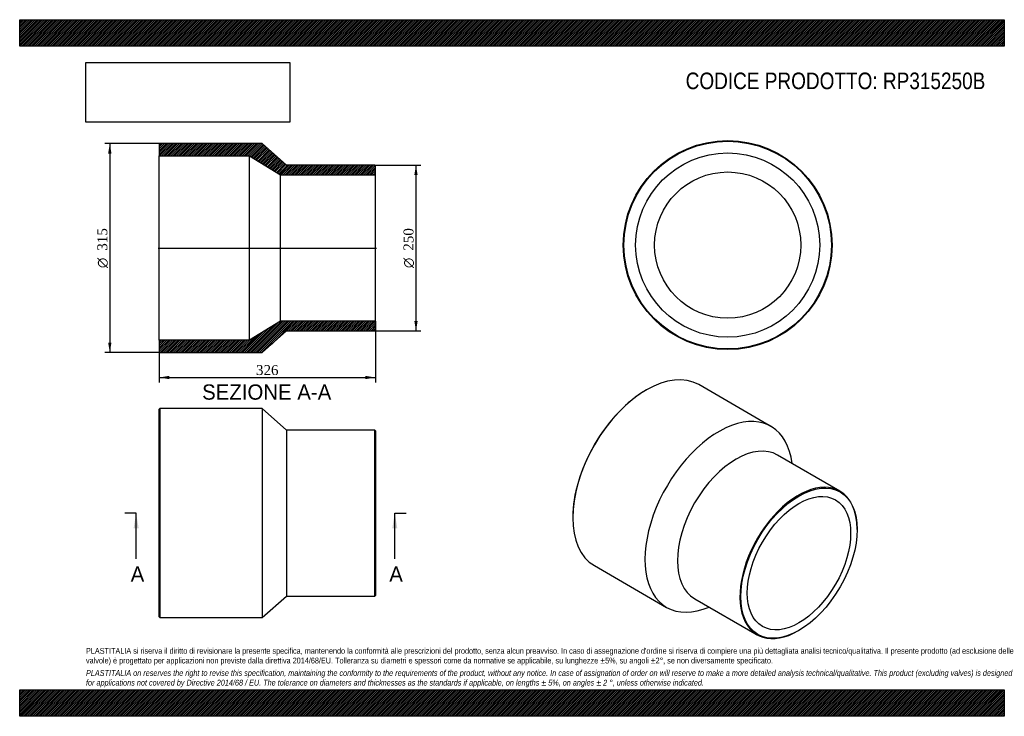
# Model space of a CAD drawing. Header units: millimetres. Extents: x 0 to 1485, y 0 to 1050.
import ezdxf
from ezdxf.enums import TextEntityAlignment as Align
from ezdxf.lldxf.tags import DXFTag

# ---------------------------------------------------------------- set-up
doc = ezdxf.new("R2010")
doc.units = ezdxf.units.MM
doc.header["$LTSCALE"] = 5
for name, color, linetype in [('Default', 7, 'Continuous'), ('DV4_Default', 7, 'Continuous'), ('RP315250B', 7, 'Continuous')]:
    doc.layers.add(name, color=color, linetype=linetype)
doc.styles.add('SEACAD_Solid_Edge_ANSI', font='seans.ttf')
doc.styles.add('SEACAD_Solid_Edge_ANSI1_Symbols', font='semeca1.ttf')
doc.styles.add('SEACAD_Times_New_Roman', font='times.ttf')
tags = doc.linetypes.add('CENTER2', pattern=[28.575, 19.05, -3.175, 3.175, -3.175]).pattern_tags.tags
tags[10:11] = [DXFTag(74, 4), DXFTag(75, 0), DXFTag(340, '0'), DXFTag(46, 0.0), DXFTag(50, 0.0), DXFTag(44, 0.0), DXFTag(45, 0.0)]
tags[8:9] = [DXFTag(74, 4), DXFTag(75, 0), DXFTag(340, '0'), DXFTag(46, 0.0), DXFTag(50, 0.0), DXFTag(44, 0.0), DXFTag(45, 0.0)]
tags[6:7] = [DXFTag(74, 4), DXFTag(75, 0), DXFTag(340, '0'), DXFTag(46, 0.0), DXFTag(50, 0.0), DXFTag(44, 0.0), DXFTag(45, 0.0)]
tags[4:5] = [DXFTag(74, 4), DXFTag(75, 0), DXFTag(340, '0'), DXFTag(46, 0.0), DXFTag(50, 0.0), DXFTag(44, 0.0), DXFTag(45, 0.0)]
doc.dimstyles.new('ANSImm', dxfattribs={"dimtxt": 15, "dimasz": 15, "dimexe": 7.5, "dimexo": 0, "dimgap": 3.75, "dimtad": 1, "dimdsep": 46, "dimtxsty": 'SEACAD_Times_New_Roman', "dimblk1": '_SE_FILLED', "dimblk2": '_SE_FILLED', "dimsah": 1, "dimcen": 7.5, "dimazin": 0, "dimtfac": 0.85, "dimtdec": 3, "dimtofl": 0, "dimtmove": 0, "dimatfit": 3, "dimfxl": 1, "dimarcsym": 0})
picture_1 = doc.add_image_def('image1.jpg', size_in_pixel=(4302, 1260))

# ---------------------------------------------------------------- blocks, each defined once
blk = doc.blocks.new('SE')
at = {"layer": 'RP315250B', "color": 7, "linetype": 'Continuous'}
for p, q in [((211.5, 463.8), (210.5, 462.8)), ((210.5, 149.8), (210.5, 462.8)), ((211.5, 463.8), (211.5, 148.8)), ((365.5, 463.8), (211.5, 463.8)), ((365.5, 463.8), (365.5, 148.8)), ((402.5, 431.3), (365.5, 463.8)), ((402.5, 431.3), (402.5, 181.3)), ((535.5, 431.3), (402.5, 431.3)), ((535.5, 181.3), (535.5, 431.3)), ((536.5, 430.3), (535.5, 431.3)), ((536.5, 430.3), (536.5, 182.3)), ((365.5, 148.8), (402.5, 181.3)), ((402.5, 181.3), (535.5, 181.3)), ((535.5, 181.3), (536.5, 182.3)), ((210.5, 149.8), (211.5, 148.8)), ((211.5, 148.8), (365.5, 148.8))]:
    blk.add_line(p, q, dxfattribs=at)
blk = doc.blocks.new('SE1')
at = {"layer": 'RP315250B', "color": 7, "linetype": 'Continuous'}
for p, q in [((945.5, 492.1), (944.8, 491.7)), ((1133.1, 437), (1024.2, 499.9)), ((1237.1, 339.4), (1143, 393.7)), ((834.1, 300), (834.1, 299.2)), ((1263, 281.4), (1263, 282.2)), ((866.7, 227.1), (975.6, 164.2)), ((1018, 177.2), (1112.1, 122.9)), ((1174.6, 129.1), (1175.3, 129.5))]:
    blk.add_line(p, q, dxfattribs=at)
for centre, major_axis, start_param, end_param in [((945.5, 363.5), (-78.8, -136.4), 3.141593, 6.283185), ((944.8, 363.9), (78.3, 135.5), 0.785398, 2.356195), ((1054.4, 300.6), (-78.8, -136.4), 2.487583, 6.283185), ((1080.5, 285.5), (-62.5, -108.3), 3.141593, 6.283185), ((1174.6, 231.2), (62.5, 108.3), 0, 3.926991), ((1174.6, 231.2), (62.5, 108.3), 5.497787, 6.283185), ((1054.4, 300.6), (-78.8, -136.4), 0, 0.65401)]:
    blk.add_ellipse(centre, major_axis=major_axis, ratio=0.57735, start_param=start_param, end_param=end_param, dxfattribs=at)
for major_axis in [(-62, -107.4), (-55.1, -95.4)]:
    blk.add_ellipse((1175.3, 230.8), major_axis=major_axis, ratio=0.57735, dxfattribs=at)
blk = doc.blocks.new('SE2')
at = {"layer": 'RP315250B', "color": 7, "linetype": 'Continuous'}
for radius in [157.5, 156.5, 138.8, 110.2]:
    blk.add_circle((1067.8, 710.3), radius, dxfattribs=at)
blk = doc.blocks.new('SE4')
at = {"color": 7, "linetype": 'Continuous', "style": 'SEACAD_Solid_Edge_ANSI'}
blk.add_text('A', height=23, dxfattribs=at).set_placement((167.4, 225.8), align=Align.TOP_LEFT)
blk = doc.blocks.new('SE5')
at = {"color": 7, "linetype": 'Continuous', "style": 'SEACAD_Solid_Edge_ANSI'}
blk.add_text('A', height=23, dxfattribs=at).set_placement((557.4, 225.8), align=Align.TOP_LEFT)
blk = doc.blocks.new('SEANNOT_GROUP')
at = {"linetype": 'Continuous'}
blk.add_hatch(color=7, dxfattribs=at).paths.add_polyline_path([(179.5, 283.3), (175.6, 306.3), (171.8, 283.3)])
at = {"color": 7, "linetype": 'Continuous'}
blk.add_lwpolyline([(175.6, 237.3), (175.6, 306.3)], dxfattribs=at)
blk = doc.blocks.new('SEANNOT_GROUP1')
at = {"linetype": 'Continuous'}
blk.add_hatch(color=7, dxfattribs=at).paths.add_polyline_path([(569.6, 283.3), (565.7, 306.3), (561.9, 283.3)])
at = {"color": 7, "linetype": 'Continuous'}
blk.add_lwpolyline([(565.7, 237.3), (565.7, 306.3)], dxfattribs=at)
blk = doc.blocks.new('SE3')
at = {"layer": 'Default', "color": 7, "linetype": 'CENTER2'}
for p, q in [((175.6, 306.3), (158.4, 306.3)), ((565.7, 306.3), (583, 306.3))]:
    blk.add_line(p, q, dxfattribs=at)
at = {"layer": 'Default', "color": 7, "linetype": 'CENTER2', "const_width": 0.0001}
blk.add_lwpolyline([(175.6, 306.3), (565.7, 306.3)], dxfattribs=at)
at = {"layer": 'Default'}
for name in ['SEANNOT_GROUP', 'SEANNOT_GROUP1', 'SE4', 'SE5']:
    blk.add_blockref(name, (0, 0), dxfattribs=at)
blk = doc.blocks.new('SE6')
at = {"layer": 'RP315250B', "linetype": 'Continuous'}
h = blk.add_hatch(dxfattribs=at)
h.set_pattern_fill('LINE', scale=0.629921, angle=45, style=0)
h.paths.add_polyline_path([(402.5, 830.8), (365.5, 863.3), (211.5, 863.3), (210.5, 862.3), (210.5, 844.6), (346.5, 844.6), (393.5, 816), (536.5, 816), (536.5, 829.8), (535.5, 830.8)])
h = blk.add_hatch(dxfattribs=at)
h.set_pattern_fill('LINE', scale=0.62992, angle=45, style=0)
h.paths.add_polyline_path([(365.5, 548.3), (402.5, 580.8), (535.5, 580.8), (536.5, 581.8), (536.5, 595.6), (393.5, 595.6), (346.5, 567), (210.5, 567), (210.5, 549.3), (211.5, 548.3)])
at = {"layer": 'DV4_Default', "color": 7, "linetype": 'CENTER2'}
blk.add_line((208.7, 705.8), (538.2, 705.8), dxfattribs=at)
at = {"layer": 'RP315250B', "color": 7, "linetype": 'Continuous'}
for p, q in [((210.5, 862.3), (211.5, 863.3)), ((210.5, 862.3), (210.5, 844.6)), ((365.5, 863.3), (211.5, 863.3)), ((402.5, 830.8), (365.5, 863.3)), ((210.5, 567), (210.5, 844.6)), ((210.5, 844.6), (346.5, 844.6)), ((346.5, 567), (346.5, 844.6)), ((346.5, 844.6), (393.5, 816)), ((535.5, 830.8), (402.5, 830.8)), ((535.5, 830.8), (536.5, 829.8)), ((536.5, 816), (536.5, 829.8)), ((393.5, 595.6), (393.5, 816)), ((393.5, 816), (536.5, 816)), ((536.5, 595.6), (536.5, 816)), ((393.5, 595.6), (346.5, 567)), ((536.5, 595.6), (393.5, 595.6)), ((536.5, 581.8), (536.5, 595.6)), ((365.5, 548.3), (402.5, 580.8)), ((402.5, 580.8), (535.5, 580.8)), ((536.5, 581.8), (535.5, 580.8)), ((346.5, 567), (210.5, 567)), ((210.5, 567), (210.5, 549.3)), ((211.5, 548.3), (210.5, 549.3)), ((211.5, 548.3), (365.5, 548.3))]:
    blk.add_line(p, q, dxfattribs=at)
blk = doc.blocks.new('GDimGGroup')
at = {"layer": 'Default', "linetype": 'Continuous'}
for points in [[(133.4, 848.3), (138.4, 848.3), (135.9, 863.3)], [(133.4, 563.3), (135.9, 548.3), (138.4, 563.3)]]:
    blk.add_hatch(color=7, dxfattribs=at).paths.add_polyline_path(points)
at = {"layer": 'Default', "color": 7, "linetype": 'Continuous'}
for p, q in [((211.5, 863.3), (128.4, 863.3)), ((135.9, 863.3), (135.9, 548.3)), ((211.5, 548.3), (128.4, 548.3))]:
    blk.add_line(p, q, dxfattribs=at)
for s, style, p in [('315', 'SEACAD_Times_New_Roman', (117.1, 701.8)), ('O', 'SEACAD_Solid_Edge_ANSI1_Symbols', (117.1, 675.6))]:
    blk.add_text(s, height=15, rotation=90, dxfattribs=dict(at, style=style)).set_placement(p, align=Align.TOP_LEFT)
blk = doc.blocks.new('GDimGGroup1')
at = {"layer": 'Default', "linetype": 'Continuous'}
for points in [[(600.2, 815.8), (597.7, 830.8), (595.2, 815.8)], [(600.2, 595.8), (595.2, 595.8), (597.7, 580.8)]]:
    blk.add_hatch(color=7, dxfattribs=at).paths.add_polyline_path(points)
at = {"layer": 'Default', "color": 7, "linetype": 'Continuous'}
for p, q in [((535.5, 830.8), (605.2, 830.8)), ((597.7, 830.8), (597.7, 580.8)), ((535.5, 580.8), (605.2, 580.8))]:
    blk.add_line(p, q, dxfattribs=at)
for s, style, p in [('250', 'SEACAD_Times_New_Roman', (578.9, 701.8)), ('O', 'SEACAD_Solid_Edge_ANSI1_Symbols', (578.9, 675.6))]:
    blk.add_text(s, height=15, rotation=90, dxfattribs=dict(at, style=style)).set_placement(p, align=Align.TOP_LEFT)
blk = doc.blocks.new('DMBLK251')
at = {"layer": 'Default', "linetype": 'Continuous'}
for points in [[(225.5, 508.2), (225.5, 513.2), (210.5, 510.7)], [(521.5, 508.2), (536.5, 510.7), (521.5, 513.2)]]:
    blk.add_hatch(color=7, dxfattribs=at).paths.add_polyline_path(points)
at = {"layer": 'Default', "color": 7, "linetype": 'Continuous'}
for p, q in [((536.5, 595.6), (536.5, 503.2)), ((210.5, 567), (210.5, 503.2)), ((210.5, 510.7), (536.5, 510.7))]:
    blk.add_line(p, q, dxfattribs=at)
at = {"layer": 'Default', "color": 7, "linetype": 'Continuous', "style": 'SEACAD_Times_New_Roman'}
blk.add_text('326', height=15, dxfattribs=at).set_placement((356.4, 529.4), align=Align.TOP_LEFT)
blk = doc.blocks.new('_SE_FILLED')
at = {"color": 0}
blk.add_line((0, 0), (-1, 0), dxfattribs=at)
blk.add_solid([(0, 0), (-1, -0.1665), (-1, 0.1665), (0, 0)], dxfattribs=at)

msp = doc.modelspace()

# ---------------------------------------------------------------- hatches: boundary and pattern name
at = {"layer": 'Default', "linetype": 'Continuous'}
h = msp.add_hatch(dxfattribs=at)
h.set_pattern_fill('LINE', scale=0.629921, angle=45, style=0)
h.paths.add_polyline_path([(1485, 1010), (1485, 1050), (0, 1050), (0, 1010)])
for points in [[(1485, 1010), (1485, 1050), (0, 1050), (0, 1010)], [(1485, 0), (1485, 40), (0, 40), (0, 0)]]:
    msp.add_hatch(color=7, dxfattribs=at).paths.add_polyline_path(points)
h = msp.add_hatch(dxfattribs=at)
h.set_pattern_fill('LINE', scale=0.629921, angle=45, style=0)
h.paths.add_polyline_path([(1485, 0), (1485, 40), (0, 40), (0, 0)])

# ---------------------------------------------------------------- linework, layer by layer
at = {"layer": 'Default', "color": 7, "linetype": 'Continuous'}
for p, q in [((0, 1050), (1485, 1050)), ((0, 1010), (0, 1050)), ((1485, 1050), (1485, 1010)), ((1485, 1010), (0, 1010)), ((0, 40), (1485, 40)), ((0, 0), (0, 40)), ((1485, 40), (1485, 0)), ((1485, 0), (0, 0))]:
    msp.add_line(p, q, dxfattribs=at)

# ---------------------------------------------------------------- block references
at = {"layer": 'Default'}
for name in ['GDimGGroup', 'SE6', 'SE2', 'GDimGGroup1', 'SE1', 'SE', 'SE3']:
    msp.add_blockref(name, (0, 0), dxfattribs=at)

# ---------------------------------------------------------------- texts
at = {"layer": 'Default', "color": 7, "linetype": 'Continuous', "style": 'SEACAD_Solid_Edge_ANSI'}
msp.add_text('SEZIONE A-A', height=23, dxfattribs=at).set_placement((275.147, 500.262), align=Align.TOP_LEFT)
at = {"layer": 'Default', "attachment_point": 1}
for s, insert, char_height, width in [('{\\fArial Narrow|b0||i0||c0|p34;\\C7;\\H25.;\\W1.;CODICE PRODOTTO: RP315250B}', (1004.444, 970.318), 25, 453.35232), ("{\\fArial Narrow|b0||i0||c0|p34;\\C7;\\H8.75;\\W1.;PLASTITALIA si riserva il diritto di revisionare la presente specifica, mantenendo la conformità alle prescrizioni del prodotto, senza alcun preavviso. In caso di assegnazione d'ordine si riserva di compiere una più dettagliata analisi tecnico/qualitativa. Il presente prodotto (ad esclusione delle \\P}{\\fArial Narrow|b0||i0||c0|p34;\\C7;\\H8.75;\\W1.;valvole) è progettato per applicazioni non previste dalla direttiva 2014/68/EU. Tolleranza su diametri e spessori come da normative se applicabile, su lunghezze ±5%, su angoli ±2°, se non diversamente specificato.\\P}{\\fArial Narrow|b0||i0||c0|p34;\\C7;\\H2.5;\\W1.;   \\P}{\\fArial Narrow|b0||i1||c0|p34;\\C7;\\H8.75;\\W1.;PLASTITALIA on reserves the right to revise this specification, maintaining the conformity to the requirements of the product, without any notice. In case of assignation of order on will reserve to make a more detailed analysis technical/qualitative. This product (excluding valves) is designed \\P}{\\fArial Narrow|b0||i1||c0|p34;\\C7;\\H8.75;\\W1.;for applications not covered by Directive 2014/68 / EU. The tolerance on diameters and thicknesses as the standards if applicable, on lengths ± 5%, on angles ± 2 °, unless otherwise indicated.\\P}", (100, 103.012), 8.75, 1285)]:
    msp.add_mtext(s, dxfattribs=dict(at, insert=insert, char_height=char_height, width=width))

# ---------------------------------------------------------------- dimensions: what is measured, and where the dimension line sits
at = {"layer": 'Default', "color": 7, "linetype": 'Continuous'}
dim = msp.add_linear_dim(base=(536.47, 510.657), p1=(210.47, 566.962), p2=(536.47, 595.562), text='\\A1;<>', dimstyle='ANSImm', dxfattribs=at)
dim.commit()
dim.dimension.update_dxf_attribs({"geometry": 'DMBLK251', "text_midpoint": (373.47, 510.657), "dimtype": 160})

# ---------------------------------------------------------------- pictures from other files: only their frames are drawn
image = msp.add_image(picture_1, insert=(100, 895.516), size_in_units=(307.286, 90))
image.dxf.flags = 7

doc.saveas('drawing.dxf')
